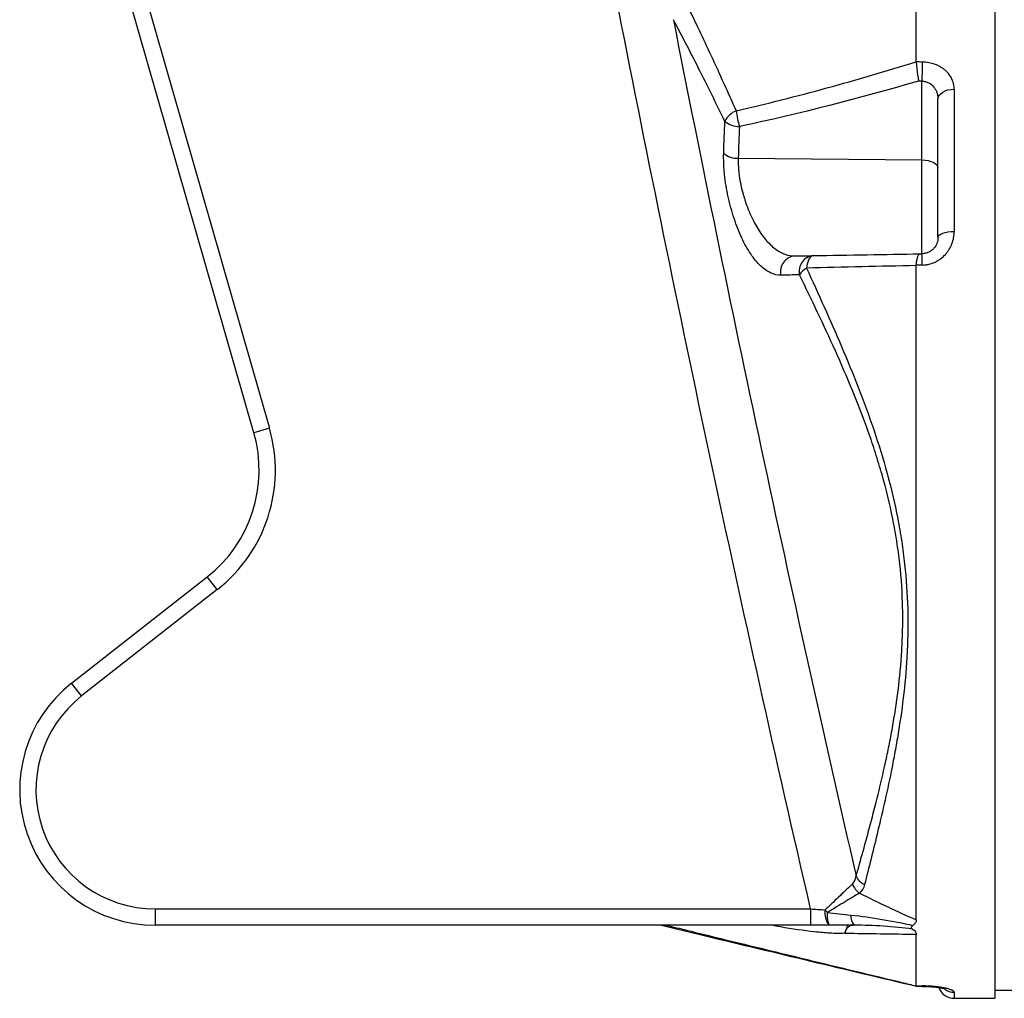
# Model space of a CAD drawing. Header units: millimetres. Extents: x 10 to 678, y 11 to 558.
# Tile 1 of 5: x 10 to 192, y 74 to 255. Entities that reach past the tile are written whole.
import ezdxf

# ---------------------------------------------------------------- set-up
doc = ezdxf.new("R2010")
doc.units = ezdxf.units.MM

msp = doc.modelspace()

# ---------------------------------------------------------------- linework, layer by layer
at = {"color": 7, "linetype": 'Continuous', "lineweight": 25}
for p, q in [((53.64, 178.53), (11.38, 325.73)), ((14.26, 326.56), (56.52, 179.36)), ((190.41, 281.13), (190.41, 74.13)), ((176.96, 228.91), (176.96, 243.46)), ((182.91, 241.96), (182.91, 215.68)), ((179.91, 214.58), (179.91, 240.1)), ((143.05, 229.2), (176.96, 228.91)), ((176.96, 211.58), (176.96, 228.91)), ((176.61, 211.57), (176.96, 211.58)), ((177.01, 209.5), (175.91, 209.48)), ((56.52, 179.36), (53.64, 178.53)), ((19.98, 132.3), (45.04, 151.96)), ((46.89, 149.6), (45.04, 151.96)), ((46.89, 149.6), (21.83, 129.94)), ((21.83, 129.94), (19.98, 132.3)), ((35.41, 90.63), (156.4, 90.63)), ((35.41, 90.63), (35.41, 87.63)), ((156.4, 90.63), (156.4, 87.63)), ((156.4, 87.63), (35.41, 87.63)), ((175.91, 76.42), (175.91, 76.42)), ((175.94, 76.37), (177, 76.36)), ((177, 76.36), (177, 76.35)), ((177, 76.36), (177, 76.35)), ((190.41, 75.63), (193.91, 75.63)), ((182.91, 74.13), (190.41, 74.13))]:
    msp.add_line(p, q, dxfattribs=at)
at = {"color": 8, "linetype": 'Continuous', "lineweight": 25}
msp.add_line((182.91, 75.25), (182.91, 74.13), dxfattribs=at)
at = {"color": 7, "linetype": 'Continuous', "lineweight": 25, "flags": 128}
for points in [[(179.91, 240.1), (179.97, 240.46), (180.14, 240.81), (180.42, 241.13), (180.79, 241.41), (181.24, 241.65), (181.76, 241.82), (182.32, 241.92), (182.91, 241.96)], [(176.96, 228.91), (177.54, 228.87), (178.09, 228.78), (178.6, 228.64), (179.05, 228.46), (179.41, 228.23), (179.69, 227.97), (179.85, 227.7), (179.91, 227.41)], [(179.91, 214.58), (179.97, 214.79), (180.14, 215), (180.42, 215.19), (180.79, 215.36), (181.24, 215.5), (181.76, 215.6), (182.32, 215.66), (182.91, 215.68)], [(156.89, 211.23), (156.67, 211.18), (156.46, 211.06), (156.27, 210.85), (156.09, 210.58), (155.94, 210.24), (155.81, 209.84), (155.72, 209.4), (155.66, 208.93)]]:
    msp.add_lwpolyline(points, dxfattribs=at)
at = {"color": 8, "linetype": 'Continuous', "lineweight": 25, "flags": 128}
msp.add_lwpolyline([(177, 76.35), (177.01, 76.35), (177.01, 76.42)], dxfattribs=at)
at = {"color": 7, "linetype": 'Continuous', "lineweight": 25}
for centre, radius, start, end in [((389.94, 242.04), 212.99, 178.6732, 179.6174), ((144.12, 234.35), 3.9, 112.0798, 154.5902), ((162.66, 240.64), 20.19, 187.6331, 196.0385), ((143.17, 239.03), 3.96, 229.3612, 271.2292), ((142.9, 233.07), 3.87, 229.0217, 272.1526), ((153.76, 208.27), 2.91, 94.9663, 192.7553), ((157.18, 208.34), 2.9, 95.7557, 192.9583), ((97.21, 208.53), 79.81, 0.6996, 2.1903), ((157.71, 205.44), 4.04, 120.5165, 146.1986), ((29.61, 171.63), 25, 308.1143, 16.0176), ((29.61, 171.63), 28, 308.1143, 16.0176), ((35.41, 112.63), 25, 128.1143, 270), ((35.41, 112.63), 22, 128.1143, 270), ((167.61, 97.92), 3.06, 203.7357, 246.2605), ((167.46, 96.47), 3.57, 200.215, 235.0771), ((162.42, 89.83), 3.39, 169.3615, 220.4659), ((169.36, 97.88), 12.67, 215.8639, 218.7366), ((163.96, 89.47), 4.52, 173.9237, 204.0851), ((166.2, 89.21), 2.36, 172.903, 221.9866), ((182.91, 77.13), 3, 199.9322, 270)]:
    msp.add_arc(centre, radius, start, end, dxfattribs=at)
at = {"color": 8, "linetype": 'Continuous', "lineweight": 25}
msp.add_arc((182.91, 78.27), 3.02, 234.4389, 270.0377, dxfattribs=at)
at = {"color": 7, "linetype": 'Continuous', "lineweight": 25}
for centre, major_axis, ratio, start_param, end_param in [((-1596.05, 177.63), (5757.64, -51.76), 0.015567, 1.257898, 1.2581), ((-1596.11, 176.13), (5757.64, -50.26), 0.015115, 1.25789, 1.258003), ((-1596.05, 177.63), (5757.64, -51.76), 0.015567, 5.025365, 5.025567)]:
    msp.add_ellipse(centre, major_axis=major_axis, ratio=ratio, start_param=start_param, end_param=end_param, dxfattribs=at)
for points, knots in [([(175.91, 247.01), (175.91, 248.91), (175.91, 253.66), (175.91, 260.41), (175.91, 266.88), (175.91, 270.39), (175.91, 271.96), (175.91, 271.97)], [0.29724462, 0.29724462, 0.29724462, 0.29724462, 0.30976985, 0.33016462, 0.35055939, 0.37095416, 0.37118687, 0.37118687, 0.37118687, 0.37118687]), ([(133.61, 257.42), (135.05, 254.47), (136.54, 251.35), (139.56, 244.85), (141.1, 241.46), (142.65, 237.96)], [0, 0, 0, 0, 0.5, 0.5, 1, 1, 1, 1]), ([(140.59, 236.02), (138.95, 239.39), (137.33, 242.66), (134.15, 248.93), (132.59, 251.94), (131.07, 254.79)], [0, 0, 0, 0, 0.5, 0.5, 1, 1, 1, 1]), ([(142.65, 237.96), (148.27, 239.25), (153.84, 240.67), (164.93, 243.71), (170.43, 245.33), (175.91, 247.01)], [0, 0, 0, 0, 0.5, 0.5, 1, 1, 1, 1]), ([(175.91, 246.99), (175.92, 246.75), (175.94, 246.48), (175.98, 246.05), (175.99, 245.9), (176.03, 245.59), (176.05, 245.44), (176.08, 245.13), (176.11, 244.97), (176.15, 244.65), (176.17, 244.5), (176.24, 244.04), (176.29, 243.74), (176.35, 243.47)], [0, 0, 0, 0, 0.25, 0.25, 0.375, 0.375, 0.5, 0.5, 0.625, 0.625, 0.75, 0.75, 1, 1, 1, 1]), ([(182.91, 241.96), (182.91, 242.28), (182.88, 242.6), (182.74, 243.22), (182.64, 243.53), (182.36, 244.12), (182.19, 244.4), (181.79, 244.94), (181.55, 245.2), (181.15, 245.55), (181.01, 245.66), (180.72, 245.87), (180.56, 245.97), (180.08, 246.25), (179.74, 246.41), (179.01, 246.68), (178.62, 246.78), (177.83, 246.93), (177.43, 246.97), (177.01, 246.97)], [0, 0, 0, 0, 0.125, 0.125, 0.25, 0.25, 0.375, 0.375, 0.5, 0.5, 0.5625, 0.5625, 0.625, 0.625, 0.75, 0.75, 0.875, 0.875, 1, 1, 1, 1]), ([(176.96, 243.46), (177.18, 243.46), (177.4, 243.43), (177.81, 243.32), (178.02, 243.24), (178.58, 242.95), (178.91, 242.68), (179.29, 242.2), (179.4, 242.03), (179.59, 241.67), (179.67, 241.48), (179.79, 241.1), (179.83, 240.9), (179.89, 240.5), (179.91, 240.3), (179.91, 240.1)], [0, 0, 0, 0, 0.125, 0.125, 0.25, 0.25, 0.5, 0.5, 0.625, 0.625, 0.75, 0.75, 0.875, 0.875, 1, 1, 1, 1]), ([(150.92, 207.62), (150.29, 207.61), (149.66, 207.75), (148.71, 208.19), (148.4, 208.37), (147.76, 208.82), (147.45, 209.08), (146.53, 209.95), (145.93, 210.68), (145.05, 211.98), (144.77, 212.44), (144.22, 213.42), (143.96, 213.94), (143.45, 215.03), (143.2, 215.61), (142.72, 216.82), (142.5, 217.44), (142.08, 218.72), (141.88, 219.37), (141.61, 220.37), (141.52, 220.71), (141.35, 221.4), (141.27, 221.74), (140.89, 223.48), (140.67, 224.85), (140.49, 226.57), (140.46, 226.91), (140.41, 227.58), (140.39, 227.92), (140.35, 228.9), (140.34, 229.53), (140.36, 230.15)], [0, 0, 0, 0, 0.125, 0.125, 0.1875, 0.1875, 0.25, 0.25, 0.375, 0.375, 0.4375, 0.4375, 0.5, 0.5, 0.5625, 0.5625, 0.625, 0.625, 0.6875, 0.6875, 0.71875, 0.71875, 0.75, 0.75, 0.875, 0.875, 0.90625, 0.90625, 0.9375, 0.9375, 1, 1, 1, 1]), ([(143.05, 229.2), (143.03, 228.69), (143.04, 228.17), (143.08, 227.36), (143.1, 227.09), (143.16, 226.54), (143.19, 226.25), (143.39, 224.85), (143.62, 223.73), (144.01, 222.32), (144.09, 222.04), (144.26, 221.49), (144.35, 221.22), (144.63, 220.41), (144.83, 219.89), (145.25, 218.87), (145.48, 218.38), (145.95, 217.42), (146.2, 216.97), (146.71, 216.11), (146.97, 215.7), (147.51, 214.93), (147.79, 214.56), (148.65, 213.55), (149.23, 212.98), (150.13, 212.3), (150.44, 212.1), (151.05, 211.75), (151.36, 211.61), (152.28, 211.27), (152.9, 211.16), (153.51, 211.17)], [0, 0, 0, 0, 0.0625, 0.0625, 0.09375, 0.09375, 0.125, 0.125, 0.25, 0.25, 0.28125, 0.28125, 0.3125, 0.3125, 0.375, 0.375, 0.4375, 0.4375, 0.5, 0.5, 0.5625, 0.5625, 0.625, 0.625, 0.75, 0.75, 0.8125, 0.8125, 0.875, 0.875, 1, 1, 1, 1]), ([(179.91, 214.58), (179.91, 214.23), (179.85, 213.89), (179.61, 213.21), (179.42, 212.89), (179.04, 212.45), (178.89, 212.32), (178.58, 212.08), (178.4, 211.97), (178.02, 211.78), (177.82, 211.71), (177.4, 211.61), (177.18, 211.58), (176.96, 211.58)], [0, 0, 0, 0, 0.25, 0.25, 0.5, 0.5, 0.625, 0.625, 0.75, 0.75, 0.875, 0.875, 1, 1, 1, 1]), ([(177.01, 209.5), (177.22, 209.51), (177.42, 209.52), (177.83, 209.57), (178.04, 209.61), (178.63, 209.75), (179.01, 209.88), (179.56, 210.13), (179.74, 210.23), (180.09, 210.43), (180.25, 210.55), (180.73, 210.9), (181.02, 211.17), (181.42, 211.61), (181.55, 211.76), (181.79, 212.07), (181.89, 212.24), (182.2, 212.73), (182.36, 213.08), (182.64, 213.8), (182.74, 214.17), (182.88, 214.92), (182.91, 215.3), (182.91, 215.68)], [0, 0, 0, 0, 0.0625, 0.0625, 0.125, 0.125, 0.25, 0.25, 0.3125, 0.3125, 0.375, 0.375, 0.5, 0.5, 0.5625, 0.5625, 0.625, 0.625, 0.75, 0.75, 0.875, 0.875, 1, 1, 1, 1]), ([(175.91, 209.48), (175.93, 209.79), (175.97, 210.07), (176.05, 210.59), (176.11, 210.81), (176.2, 211.09), (176.23, 211.17), (176.3, 211.32), (176.34, 211.37), (176.41, 211.47), (176.45, 211.51), (176.53, 211.56), (176.57, 211.57), (176.61, 211.57)], [0, 0, 0, 0, 0.25, 0.25, 0.5, 0.5, 0.625, 0.625, 0.75, 0.75, 0.875, 0.875, 1, 1, 1, 1]), ([(175.91, 209.4), (172.58, 209.33), (169.24, 209.25), (162.49, 209.1), (159.09, 209.01), (155.66, 208.93)], [0, 0, 0, 0, 0.5, 0.5, 1, 1, 1, 1]), ([(175.91, 88.6), (175.91, 89.1), (175.91, 91.84), (175.91, 97.45), (175.91, 106.34), (175.91, 116.38), (175.91, 125.57), (175.91, 133.3), (175.91, 141.25), (175.91, 155.65), (175.91, 176.96), (175.91, 196.37), (175.91, 206.81), (175.91, 209.4)], [0.0320725, 0.0320725, 0.0320725, 0.0320725, 0.0361719, 0.0542578, 0.0723438, 0.0904297, 0.1085157, 0.1175586, 0.1266016, 0.1446875, 0.1808594, 0.2170313, 0.2292018, 0.2292018, 0.2292018, 0.2292018]), ([(164.81, 96.69), (165.63, 99.64), (166.53, 102.84), (167.92, 108.06), (168.39, 109.87), (169.32, 113.65), (169.78, 115.61), (170.45, 118.68), (170.67, 119.72), (171.1, 121.86), (171.31, 122.96), (171.9, 126.3), (172.26, 128.6), (172.86, 133.35), (173.09, 135.8), (173.28, 138.99), (173.31, 139.63), (173.36, 140.93), (173.38, 141.59), (173.42, 143.56), (173.42, 144.88), (173.34, 148.88), (173.17, 151.59), (172.71, 155.71), (172.53, 157.1), (172.1, 159.88), (171.85, 161.28), (171.01, 165.42), (170.35, 168.14), (169.2, 172.16), (168.8, 173.49), (167.95, 176.13), (167.5, 177.44), (166.12, 181.35), (165.14, 183.88), (163.1, 188.85), (162.05, 191.28), (159.89, 196.07), (158.8, 198.43), (156.58, 203.09), (155.47, 205.4), (154.35, 207.69)], [0, 0, 0, 0, 0.125, 0.125, 0.1875, 0.1875, 0.25, 0.25, 0.28125, 0.28125, 0.3125, 0.3125, 0.375, 0.375, 0.4375, 0.4375, 0.453125, 0.453125, 0.46875, 0.46875, 0.5, 0.5, 0.5625, 0.5625, 0.59375, 0.59375, 0.625, 0.625, 0.6875, 0.6875, 0.71875, 0.71875, 0.75, 0.75, 0.8125, 0.8125, 0.875, 0.875, 0.9375, 0.9375, 1, 1, 1, 1]), ([(155.66, 208.93), (156.74, 206.56), (157.83, 204.17), (159.98, 199.35), (161.06, 196.92), (163.16, 191.99), (164.19, 189.49), (166.18, 184.39), (167.14, 181.79), (168.95, 176.45), (169.79, 173.76), (171.28, 168.29), (171.94, 165.52), (172.62, 162), (172.75, 161.29), (173, 159.88), (173.11, 159.18), (173.43, 157.07), (173.61, 155.68), (174.07, 151.52), (174.25, 148.78), (174.36, 144.72), (174.36, 143.37), (174.34, 141.37), (174.32, 140.7), (174.28, 139.37), (174.25, 138.72), (174.1, 135.46), (173.88, 132.95), (173.34, 128.08), (173, 125.72), (172.45, 122.28), (172.25, 121.15), (171.85, 118.95), (171.65, 117.87), (171.02, 114.7), (170.58, 112.68), (169.71, 108.78), (169.27, 106.91), (167.97, 101.5), (167.13, 98.18), (166.38, 95.12)], [0, 0, 0, 0, 0.0625, 0.0625, 0.125, 0.125, 0.1875, 0.1875, 0.25, 0.25, 0.3125, 0.3125, 0.375, 0.375, 0.390625, 0.390625, 0.40625, 0.40625, 0.4375, 0.4375, 0.5, 0.5, 0.53125, 0.53125, 0.546875, 0.546875, 0.5625, 0.5625, 0.625, 0.625, 0.6875, 0.6875, 0.71875, 0.71875, 0.75, 0.75, 0.8125, 0.8125, 0.875, 0.875, 1, 1, 1, 1]), ([(164.11, 95.24), (164.3, 95.43), (164.45, 95.64), (164.68, 96.13), (164.76, 96.4), (164.81, 96.69)], [0, 0, 0, 0, 0.5, 0.5, 1, 1, 1, 1]), ([(164.11, 95.24), (163.81, 94.95), (163.48, 94.63), (162.92, 94.1), (162.73, 93.92), (162.33, 93.53), (162.11, 93.33), (161.47, 92.71), (161.02, 92.29), (160.08, 91.39), (159.58, 90.93), (159.09, 90.46)], [0, 0, 0, 0, 0.25, 0.25, 0.375, 0.375, 0.5, 0.5, 0.75, 0.75, 1, 1, 1, 1]), ([(165.41, 93.55), (165.06, 93.33), (164.66, 93.09), (164.01, 92.69), (163.78, 92.55), (163.3, 92.26), (163.05, 92.11), (162.28, 91.65), (161.75, 91.33), (160.64, 90.66), (160.06, 90.3), (159.47, 89.95)], [0, 0, 0, 0, 0.25, 0.25, 0.375, 0.375, 0.5, 0.5, 0.75, 0.75, 1, 1, 1, 1]), ([(163.85, 89.5), (165.8, 89.31), (167.71, 89.03), (171.52, 88.38), (173.4, 88), (175.27, 87.58)], [0, 0, 0, 0, 0.5, 0.5, 1, 1, 1, 1]), ([(128.85, 87.63), (131.57, 86.97), (147.26, 83.19), (162.96, 79.45), (175.93, 76.36)], [0, 0, 0, 0, 0.173396, 1, 1, 1, 1]), ([(162.72, 86.09), (162.79, 86.38), (162.88, 86.62), (163.09, 87.01), (163.21, 87.16), (163.49, 87.41), (163.63, 87.49), (163.96, 87.6), (164.13, 87.63), (164.31, 87.63)], [0, 0, 0, 0, 0.25, 0.25, 0.5, 0.5, 0.75, 0.75, 1, 1, 1, 1]), ([(163.26, 87.63), (163.21, 87.49), (163.17, 87.37), (163.07, 87.13), (163.02, 87.02), (162.89, 86.67), (162.8, 86.42), (162.73, 86.14)], [0, 0, 0, 0, 0.25, 0.25, 0.5, 0.5, 1, 1, 1, 1]), ([(175.2, 86.91), (173.44, 87.13), (171.67, 87.31), (168.09, 87.56), (166.28, 87.63), (164.44, 87.63)], [0, 0, 0, 0, 0.5, 0.5, 1, 1, 1, 1]), ([(175.27, 87.58), (175.2, 87.53), (175.14, 87.48), (175.04, 87.37), (175, 87.31), (174.97, 87.19), (174.98, 87.13), (175.06, 87.01), (175.12, 86.96), (175.2, 86.91)], [0, 0, 0, 0, 0.25, 0.25, 0.5, 0.5, 0.75, 0.75, 1, 1, 1, 1]), ([(175.91, 88.6), (175.91, 88.42), (175.86, 88.24), (175.69, 87.98), (175.62, 87.89), (175.46, 87.73), (175.37, 87.66), (175.27, 87.58)], [0, 0, 0, 0, 0.5, 0.5, 0.75, 0.75, 1, 1, 1, 1]), ([(175.2, 86.91), (175.33, 86.84), (175.43, 86.76), (175.62, 86.6), (175.69, 86.52), (175.8, 86.34), (175.85, 86.25), (175.9, 86.08), (175.91, 85.99), (175.91, 85.9)], [0, 0, 0, 0, 0.25, 0.25, 0.5, 0.5, 0.75, 0.75, 1, 1, 1, 1]), ([(175.91, 76.42), (175.91, 77.19), (175.91, 78.16), (175.91, 79.31), (175.91, 80.62), (175.91, 82.7), (175.91, 85.23), (175.91, 85.9)], [0.984064, 0.984064, 0.984064, 0.984064, 1, 1, 1, 1.01808594, 1.02421642, 1.02421642, 1.02421642, 1.02421642]), ([(175.91, 76.42), (175.92, 76.37), (175.92, 76.31), (175.95, 76.38), (175.95, 76.39)], [0, 0, 0, 0, 0.763028, 1, 1, 1, 1]), ([(177, 76.34), (177.31, 76.34), (178.02, 76.34), (179.06, 76.26), (180.05, 76.14), (180.75, 76), (181.18, 75.89), (181.22, 75.87), (181.24, 75.86)], [0, 0, 0, 0, 0.147951, 0.339142, 0.531544, 0.720641, 0.876083, 1, 1, 1, 1]), ([(182.91, 75.25), (182.91, 75.31), (182.88, 75.37), (182.74, 75.5), (182.64, 75.56), (182.36, 75.69), (182.19, 75.76), (181.79, 75.89), (181.55, 75.95), (181.15, 76.03), (181.01, 76.06), (180.72, 76.12), (180.56, 76.14), (180.08, 76.22), (179.74, 76.26), (179.01, 76.33), (178.62, 76.36), (177.83, 76.4), (177.43, 76.41), (177.01, 76.42)], [0, 0, 0, 0, 0.125, 0.125, 0.25, 0.25, 0.375, 0.375, 0.5, 0.5, 0.5625, 0.5625, 0.625, 0.625, 0.75, 0.75, 0.875, 0.875, 1, 1, 1, 1])]:
    msp.add_open_spline(points, degree=3, knots=knots, dxfattribs=at)
for points in [[(156.4, 90.63), (143.67, 145.71), (131.87, 200.99), (121.01, 256.47)], [(131.07, 254.79), (141.46, 201.91), (152.71, 149.21), (164.81, 96.69)], [(175.91, 247.01), (175.91, 247), (175.91, 246.99), (175.91, 246.99)], [(176.35, 243.47), (165.45, 240.29), (154.44, 237.42), (143.26, 235.07)], [(140.36, 230.15), (140.42, 232.11), (140.5, 234.06), (140.59, 236.02)], [(143.26, 235.07), (143.17, 233.11), (143.1, 231.16), (143.05, 229.2)], [(153.51, 211.17), (154.59, 211.19), (155.72, 211.21), (156.89, 211.23)], [(156.89, 211.23), (163.57, 211.34), (170.13, 211.46), (176.61, 211.57)], [(175.91, 209.48), (175.91, 209.45), (175.91, 209.42), (175.91, 209.4)], [(154.35, 207.69), (153.16, 207.67), (152.02, 207.65), (150.92, 207.62)], [(166.38, 95.12), (166.22, 94.49), (165.92, 93.96), (165.41, 93.55)], [(165.41, 93.55), (168.88, 91.83), (172.38, 90.19), (175.91, 88.6)], [(156.4, 90.63), (157.31, 90.57), (158.21, 90.51), (159.09, 90.46)], [(159.47, 89.95), (160.94, 89.8), (162.4, 89.65), (163.85, 89.5)], [(159.84, 87.63), (158.71, 87.63), (157.57, 87.63), (156.4, 87.63)], [(164.44, 87.63), (162.92, 87.63), (161.39, 87.63), (159.84, 87.63)], [(162.72, 86.09), (162.72, 86.11), (162.73, 86.12), (162.73, 86.14)], [(175.91, 85.9), (171.53, 85.97), (167.15, 86.03), (162.72, 86.09)]]:
    msp.add_open_spline(points, degree=3, dxfattribs=at)
at = {"color": 8, "linetype": 'Continuous', "lineweight": 25}
for points, knots in [([(129.77, 87.63), (131.02, 87.32), (136.64, 85.93), (146.7, 83.48), (159.94, 80.27), (169.7, 77.92), (175.02, 76.64), (175.91, 76.42)], [0, 0, 0, 0, 0.081397, 0.365694, 0.653951, 0.942189, 1, 1, 1, 1]), ([(162.73, 86.14), (162.69, 86.14), (161.84, 86.08), (160.02, 86.11), (156.11, 86.49), (152.43, 87), (149.66, 87.52), (149.06, 87.63)], [0, 0, 0, 0, 0.010629, 0.221187, 0.432453, 0.876278, 1, 1, 1, 1])]:
    msp.add_open_spline(points, degree=3, knots=knots, dxfattribs=at)

doc.saveas('drawing.dxf')
